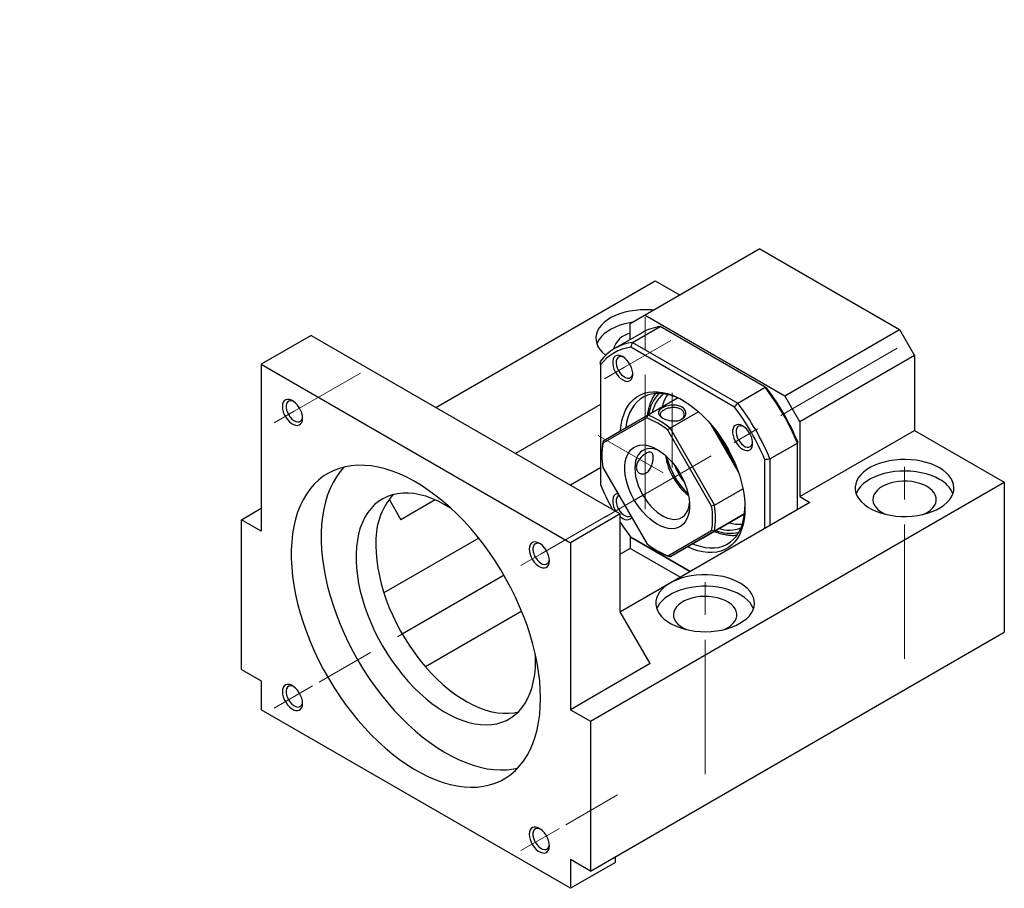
# Model space of a CAD drawing. Header units: millimetres. Extents: x 28 to 287, y 14 to 199.
# Tile 6 of 6: x 180 to 273, y 117 to 199. Entities that reach past the tile are written whole.
import ezdxf

# ---------------------------------------------------------------- set-up
doc = ezdxf.new("R2010")
doc.units = ezdxf.units.MM
doc.linetypes.add('CENTERX2', pattern=[20.32, 12.7, -2.54, 2.54, -2.54])
doc.layers.add('FORMAT', color=7, linetype='Continuous')
doc.styles.add('SLDTEXTSTYLE0', font='TXT', dxfattribs={"width": 0.75})

msp = doc.modelspace()

# ---------------------------------------------------------------- linework, layer by layer
at = {"color": 7, "linetype": 'Continuous', "lineweight": 25}
for p, q in [((250.27, 176.9593), (239.4277, 170.7002)), ((250.27, 176.9593), (263.4693, 169.3395)), ((219.6309, 161.9917), (240.3705, 173.9644)), ((240.3705, 173.9644), (242.7263, 172.6044)), ((239.4277, 170.7002), (238.0135, 169.8835)), ((239.4277, 170.7002), (252.627, 163.0804)), ((238.0135, 168.4054), (238.0135, 169.8835)), ((238.2324, 168.1246), (240.8251, 169.6213)), ((250.7582, 163.8871), (240.8251, 169.6213)), ((207.8436, 168.7964), (203.1296, 166.075)), ((207.8436, 168.7964), (237.0707, 151.9239)), ((239.1255, 169.0474), (236.5328, 167.5506)), ((252.627, 163.0804), (263.4693, 169.3395)), ((263.4693, 169.3395), (264.8836, 166.89)), ((247.8622, 162.0211), (238.0643, 167.6773)), ((238.2324, 168.1246), (248.1655, 162.3903)), ((264.8836, 166.89), (254.0413, 160.6309)), ((264.8836, 166.89), (264.8836, 159.8133)), ((203.1296, 166.075), (203.1296, 150.2886)), ((203.1296, 166.075), (232.3566, 149.2026)), ((235.1851, 166.0147), (235.1851, 154.7003)), ((248.1655, 162.3903), (250.7582, 163.8871)), ((239.6344, 161.2588), (242.4762, 162.8994)), ((254.0413, 160.6309), (252.627, 163.0804)), ((235.1851, 162.2625), (227.1734, 157.6375)), ((235.4333, 158.8328), (239.6344, 161.2588)), ((244.4612, 161.5835), (241.7666, 160.0279)), ((239.5626, 160.9865), (235.4223, 158.5955)), ((248.2025, 155.9567), (245.6599, 160.3606)), ((245.8387, 160.1466), (248.1066, 156.2185)), ((254.0413, 160.6309), (254.0413, 153.5542)), ((245.6959, 152.6647), (241.5556, 159.8359)), ((241.7666, 160.0279), (245.9677, 152.7515)), ((254.0413, 153.5542), (264.8836, 159.8133)), ((264.8836, 159.8133), (273.3688, 154.9149)), ((251.2128, 157.1122), (253.8055, 158.609)), ((253.8055, 152.3296), (253.8055, 158.609)), ((235.3265, 157.6634), (235.3265, 157.5001)), ((250.7414, 150.5607), (250.7414, 157.0342)), ((251.2128, 157.1122), (251.2128, 150.8328)), ((235.1851, 156.2746), (232.3597, 154.6435)), ((235.4223, 156.2941), (239.5626, 149.1228)), ((234.2423, 132.3276), (273.3688, 154.9149)), ((273.3688, 154.9149), (273.3688, 140.7615)), ((245.9677, 152.7515), (248.6622, 154.307)), ((215.2119, 153.312), (216.3289, 151.3771)), ((219.5708, 153.2486), (216.3289, 151.3771)), ((254.9841, 153.0099), (237.0711, 142.669)), ((254.0413, 153.5542), (254.9841, 153.0099)), ((201.2439, 151.3771), (203.1296, 152.4657)), ((237.0707, 151.9239), (232.3566, 149.2026)), ((237.0707, 142.6698), (237.0707, 151.9239)), ((244.8308, 149.6321), (248.8094, 151.9296)), ((248.8094, 151.9297), (245.9677, 150.2892)), ((201.2439, 137.2237), (201.2439, 151.3771)), ((203.1296, 150.2886), (201.2439, 151.3771)), ((241.5556, 147.9723), (245.6959, 150.3632)), ((245.9677, 150.2892), (241.7666, 147.8632)), ((223.6821, 149.6341), (214.7234, 144.4623)), ((232.3566, 149.2026), (232.3566, 133.4161)), ((238.0135, 149.7799), (238.0135, 148.6534)), ((238.0643, 149.7134), (243.669, 146.4779)), ((243.669, 146.4779), (238.2324, 149.6163)), ((241.7666, 147.8632), (244.8308, 149.6321)), ((238.0135, 148.6534), (237.0707, 148.1092)), ((242.7255, 145.9332), (238.0135, 148.6534)), ((240.5582, 148.4375), (240.6996, 148.3558)), ((226.0778, 146.118), (216.4573, 140.5642)), ((227.747, 142.7267), (218.6472, 137.4735)), ((239.8991, 137.7703), (237.0707, 142.6698)), ((234.2423, 118.1742), (273.3688, 140.7615)), ((229.0568, 138.0424), (229.0404, 138.6612)), ((239.8991, 137.7703), (232.3566, 133.4161)), ((201.2439, 137.2237), (203.1296, 136.1352)), ((203.1296, 136.1352), (203.1296, 133.4134)), ((232.3566, 116.541), (203.1296, 133.4134)), ((232.3566, 133.4161), (234.2423, 132.3276)), ((234.2423, 132.3276), (234.2423, 118.1742)), ((234.2423, 118.1742), (232.3566, 119.2628)), ((232.3566, 119.2628), (232.3566, 116.541)), ((236.5993, 118.9902), (236.5993, 119.5349)), ((236.5993, 118.9902), (232.3566, 116.541))]:
    msp.add_line(p, q, dxfattribs=at)
at = {"color": 7, "linetype": 'Continuous', "lineweight": 25, "flags": 128}
for points in [[(240.248, 171.1737), (240.0049, 171.195), (239.492, 171.2154), (238.9783, 171.2032), (238.47, 171.1584), (237.9734, 171.0815), (237.4944, 170.9736), (237.0389, 170.836), (236.6124, 170.6702), (236.2201, 170.4784), (235.8667, 170.2628), (235.5565, 170.0261), (235.2933, 169.7711), (235.0803, 169.501), (234.9201, 169.2189), (234.8145, 168.9284), (234.765, 168.633), (234.7721, 168.3362), (234.8357, 168.0417), (234.955, 167.753), (235.1287, 167.4736), (235.3545, 167.2069), (235.6297, 166.9563), (235.6824, 166.9146)], [(238.2958, 170.0465), (237.9734, 169.9928), (237.4944, 169.8849), (237.0389, 169.7473), (236.6124, 169.5815), (236.2201, 169.3897), (235.8667, 169.1741), (235.5565, 168.9374), (235.2933, 168.6824), (235.0803, 168.4123), (234.9201, 168.1302), (234.8573, 167.9773)], [(237.2966, 166.7845), (237.0981, 166.875), (236.9083, 166.9134), (236.7355, 166.8979), (236.5872, 166.8294), (236.4699, 166.7106), (236.3887, 166.547), (236.3472, 166.3455), (236.3472, 166.1151), (236.3887, 165.8657), (236.4699, 165.6083), (236.5872, 165.3541), (236.7355, 165.1143), (236.9083, 164.8993), (237.0981, 164.7186), (237.2966, 164.5799), (237.495, 164.4894), (237.6848, 164.451), (237.8577, 164.4665), (238.006, 164.5351), (238.1233, 164.6538), (238.2045, 164.8175), (238.2459, 165.0189), (238.2459, 165.2494), (238.2045, 165.4988), (238.1233, 165.7561), (238.006, 166.0103), (237.8577, 166.2501), (237.6848, 166.4651), (237.495, 166.6459), (237.2966, 166.7845)], [(237.3831, 166.73), (237.2795, 166.7698), (237.1072, 166.7969), (236.954, 166.7689), (236.8282, 166.6876), (236.7365, 166.5572), (236.684, 166.3847), (236.6733, 166.1795), (236.7051, 165.9526), (236.7778, 165.7163), (236.8872, 165.4833), (237.0277, 165.2661), (237.1915, 165.0766), (237.3699, 164.9247), (237.5532, 164.8189), (237.7316, 164.7647), (237.8955, 164.7652), (238.0359, 164.8202), (238.1454, 164.9268), (238.218, 165.0793), (238.2473, 165.2332)], [(237.0886, 159.7887), (237.0908, 159.8193), (237.1511, 160.3426), (237.251, 160.8353), (237.39, 161.2941), (237.567, 161.7158), (237.7809, 162.0976), (238.0302, 162.4368), (238.3132, 162.7311), (238.6279, 162.9785), (238.9723, 163.1774), (239.344, 163.3263), (239.7403, 163.4243), (240.1587, 163.4707), (240.5962, 163.4651), (241.0499, 163.4076), (241.5167, 163.2986), (241.9934, 163.1389), (242.4766, 162.9294), (242.9632, 162.6718), (243.4498, 162.3676), (243.9331, 162.0191), (244.4098, 161.6285), (244.8766, 161.1986), (245.3303, 160.7322), (245.7678, 160.2326), (246.1862, 159.7032), (246.5825, 159.1476), (246.9542, 158.5696), (247.2985, 157.9731), (247.6133, 157.3623), (247.8963, 156.7412), (248.1456, 156.1141), (248.3595, 155.4854), (248.5365, 154.8593), (248.6755, 154.2401), (248.7754, 153.6319), (248.8357, 153.0391), (248.8558, 152.4656), (248.8357, 151.9153), (248.7754, 151.392), (248.6755, 150.8992), (248.5365, 150.4405), (248.3595, 150.0187), (248.1456, 149.637), (247.8963, 149.2978), (247.6133, 149.0034), (247.2985, 148.756), (246.9542, 148.5571), (246.5825, 148.4082), (246.1862, 148.3102), (245.7678, 148.2638), (245.3303, 148.2694), (244.8766, 148.3269), (244.4098, 148.4359), (243.9331, 148.5957), (243.4498, 148.8051), (243.4218, 148.8187)], [(243.0832, 162.6011), (242.7192, 162.7891), (242.2429, 162.9936), (241.7735, 163.1477), (241.3144, 163.2504), (240.8689, 163.3009), (240.4401, 163.2988), (240.0313, 163.2441), (239.6452, 163.1373), (239.2847, 162.979), (238.9525, 162.7705), (238.6509, 162.5132), (238.382, 162.2091), (238.1478, 161.8602), (237.95, 161.4691), (237.7901, 161.0386), (237.6691, 160.5719), (237.5885, 160.0774)], [(241.5271, 163.209), (241.4317, 163.0627), (241.2374, 162.695)], [(207.031, 160.9642), (207.0102, 161.2054), (206.9485, 161.4602), (206.8487, 161.7173), (206.7152, 161.9657), (206.5537, 162.1944), (206.3714, 162.3933), (206.1762, 162.5539), (205.9767, 162.6691), (205.7814, 162.7339), (205.5991, 162.7454), (205.4377, 162.7032), (205.3042, 162.609), (205.2044, 162.467), (205.1427, 162.2835), (205.1218, 162.0663), (205.1427, 161.8251), (205.2044, 161.5703), (205.3042, 161.3131), (205.4377, 161.0648), (205.5991, 160.8361), (205.7814, 160.6372), (205.9767, 160.4766), (206.1762, 160.3614), (206.3714, 160.2966), (206.5537, 160.2851), (206.7152, 160.3273), (206.8487, 160.4215), (206.9485, 160.5635), (207.0102, 160.747), (207.031, 160.9642)], [(206.1695, 162.5586), (206.0301, 162.6065), (205.8643, 162.6197), (205.7194, 162.5788), (205.6034, 162.486), (205.5223, 162.3464), (205.4807, 162.1676), (205.4807, 161.959), (205.5223, 161.732), (205.6034, 161.4989), (205.7194, 161.2721), (205.8643, 161.0639), (206.0301, 160.8856), (206.208, 160.7467), (206.3883, 160.6548), (206.5613, 160.6147), (206.7177, 160.6287), (206.8491, 160.696), (206.9483, 160.8129), (207.0101, 160.9732), (207.0265, 161.0741)], [(240.2946, 162.1507), (240.1378, 161.7434), (240.0697, 161.5102)], [(241.2374, 162.695), (241.0806, 162.2877), (241.0125, 162.0544)], [(248.6299, 160.242), (248.4314, 160.3324), (248.2416, 160.3708), (248.0688, 160.3553), (247.9205, 160.2868), (247.8032, 160.168), (247.722, 160.0044), (247.6805, 159.8029), (247.6805, 159.5725), (247.722, 159.3231), (247.8032, 159.0657), (247.9205, 158.8116), (248.0688, 158.5717), (248.2416, 158.3567), (248.4314, 158.176), (248.6299, 158.0373), (248.8284, 157.9468), (249.0182, 157.9085), (249.191, 157.9239), (249.3393, 157.9925), (249.4566, 158.1112), (249.5378, 158.2749), (249.5793, 158.4763), (249.5793, 158.7068), (249.5378, 158.9562), (249.4566, 159.2135), (249.3393, 159.4677), (249.191, 159.7075), (249.0182, 159.9225), (248.8284, 160.1033), (248.6299, 160.242)], [(248.7165, 160.1874), (248.6128, 160.2272), (248.4405, 160.2543), (248.2874, 160.2264), (248.1615, 160.145), (248.0699, 160.0146), (248.0173, 159.8421), (248.0066, 159.6369), (248.0385, 159.41), (248.1111, 159.1737), (248.2206, 158.9407), (248.361, 158.7236), (248.5248, 158.534), (248.7032, 158.3822), (248.8866, 158.2763), (249.065, 158.2222), (249.2288, 158.2226), (249.3692, 158.2776), (249.4787, 158.3842), (249.5513, 158.5367), (249.5806, 158.6906)], [(240.5591, 150.941), (240.2034, 151.1703), (239.8524, 151.4443), (239.5111, 151.7594), (239.1839, 152.1113), (238.8753, 152.4951), (238.5895, 152.9059), (238.3303, 153.3379), (238.1013, 153.7853), (237.9055, 154.2421), (237.7455, 154.7021), (237.6237, 155.1591), (237.5415, 155.607), (237.5001, 156.0395), (237.5001, 156.451), (237.5415, 156.8358), (237.6237, 157.1888), (237.7455, 157.5051), (237.9055, 157.7804), (238.1013, 158.0112), (238.3303, 158.1942), (238.5895, 158.3269), (238.8753, 158.4076), (239.1839, 158.4352), (239.5111, 158.4093), (239.8524, 158.3303), (240.2034, 158.1991), (240.5591, 158.0177), (240.9148, 157.7884), (241.2657, 157.5144), (241.6071, 157.1993), (241.9343, 156.8475), (242.2428, 156.4636), (242.5287, 156.0529), (242.7878, 155.6209), (243.0169, 155.1735), (243.2127, 154.7166), (243.3726, 154.2566), (243.4945, 153.7996), (243.5767, 153.3518), (243.618, 152.9192), (243.618, 152.5077), (243.5767, 152.1229), (243.4945, 151.77), (243.3726, 151.4537), (243.2127, 151.1783), (243.0169, 150.9476), (242.7878, 150.7646), (242.5287, 150.6318), (242.2428, 150.5511), (241.9343, 150.5235), (241.6071, 150.5494), (241.2657, 150.6285), (240.9148, 150.7596), (240.5591, 150.941)], [(240.8051, 157.8643), (240.5447, 157.9729), (240.2293, 158.0615), (239.9266, 158.0978), (239.6412, 158.0814), (239.3778, 158.0125), (239.1405, 157.8921), (238.9329, 157.7222), (238.7585, 157.5055), (238.6198, 157.2453), (238.5192, 156.9458), (238.4582, 156.6117), (238.4378, 156.2483)], [(229.5282, 134.5046), (229.5079, 135.315), (229.447, 136.1461), (229.3458, 136.9949), (229.2046, 137.8586), (229.0239, 138.7343), (228.8043, 139.6188), (228.5465, 140.5091), (228.2516, 141.4021), (227.9204, 142.2949), (227.5541, 143.1842), (227.154, 144.0671), (226.7214, 144.9405), (226.2579, 145.8013), (225.7651, 146.6467), (225.2445, 147.4736), (224.6982, 148.2793), (224.1278, 149.061), (223.5355, 149.8159), (222.9232, 150.5415), (222.293, 151.2353), (221.6471, 151.8948), (220.9878, 152.5179), (220.3173, 153.1023), (219.6379, 153.6461), (218.952, 154.1473), (218.262, 154.6043), (217.5701, 155.0154), (216.8788, 155.3793), (216.1905, 155.6947), (215.5076, 155.9604), (214.8324, 156.1757), (214.1672, 156.3397), (213.5143, 156.4519), (212.876, 156.5119), (212.2545, 156.5195), (211.6519, 156.4747), (211.0703, 156.3775), (210.5117, 156.2285), (209.9781, 156.0279), (209.4712, 155.7767), (208.9928, 155.4755), (208.5446, 155.1256), (208.1281, 154.728), (207.7447, 154.2841), (207.3958, 153.7955), (207.0826, 153.2639), (206.8061, 152.691), (206.5673, 152.0789), (206.3671, 151.4297), (206.206, 150.7455), (206.0848, 150.0289), (206.0037, 149.2822), (205.9631, 148.508), (205.9631, 147.7089), (206.0037, 146.8879), (206.0848, 146.0475), (206.206, 145.1909), (206.3671, 144.3208), (206.5673, 143.4404), (206.8061, 142.5526), (207.0826, 141.6605), (207.3958, 140.7672), (207.7447, 139.8758), (208.1281, 138.9893), (208.5446, 138.1108), (208.9928, 137.2433), (209.4712, 136.3899), (209.9781, 135.5534), (210.5117, 134.7367), (211.0703, 133.9427), (211.6519, 133.174), (212.2545, 132.4335), (212.876, 131.7235), (213.5143, 131.0465), (214.1672, 130.4049), (214.8324, 129.8009), (215.5076, 129.2366), (216.1905, 128.7139), (216.8788, 128.2345), (217.5701, 127.8003), (218.262, 127.4126), (218.952, 127.0729), (219.6379, 126.7822), (220.3173, 126.5415), (220.9878, 126.3518), (221.6471, 126.2136), (222.293, 126.1275), (222.9232, 126.0937), (223.5355, 126.1123), (224.1278, 126.1834), (224.6982, 126.3065), (225.2445, 126.4814), (225.7651, 126.7074), (226.2579, 126.9837), (226.7214, 127.3094), (227.154, 127.6833), (227.5541, 128.1043), (227.9204, 128.5707), (228.2516, 129.081), (228.5465, 129.6335), (228.8043, 130.2263), (229.0239, 130.8572), (229.2046, 131.5242), (229.3458, 132.2248), (229.447, 132.9568), (229.5079, 133.7176), (229.5282, 134.5046)], [(267.2406, 156.2756), (266.8575, 156.4736), (266.4391, 156.646), (265.9903, 156.7909), (265.5167, 156.9064), (265.0239, 156.991), (264.518, 157.0439), (264.005, 157.0644), (263.4913, 157.0521), (262.9831, 157.0073), (262.4864, 156.9305), (262.0075, 156.8226), (261.5519, 156.6849), (261.1254, 156.5192), (260.7331, 156.3273), (260.3797, 156.1117), (260.0695, 155.875), (259.8063, 155.62), (259.5933, 155.3499), (259.4331, 155.0679), (259.3276, 154.7774), (259.2781, 154.4819), (259.2851, 154.1851), (259.3487, 153.8906), (259.4681, 153.6019), (259.6417, 153.3225), (259.8675, 153.0559), (260.1428, 152.8052), (260.4641, 152.5735), (260.8277, 152.3636), (261.2291, 152.1781), (261.6633, 152.0192), (262.1252, 151.8888), (262.6092, 151.7886), (263.1093, 151.7197), (263.6195, 151.683), (264.1336, 151.6789), (264.6454, 151.7075), (265.1486, 151.7684), (265.6371, 151.8609), (266.1051, 151.9839), (266.5468, 152.1358), (266.9568, 152.3148), (267.3302, 152.5189), (267.6625, 152.7454), (267.9497, 152.9916), (268.1881, 153.2545), (268.375, 153.5311), (268.5081, 153.8178), (268.5857, 154.1112), (268.607, 154.4077), (268.5716, 154.7038), (268.48, 154.9959), (268.3333, 155.2804), (268.1332, 155.5538), (267.8823, 155.8129), (267.5836, 156.0544), (267.2406, 156.2756)], [(210.9455, 156.3492), (210.5731, 155.9169), (210.2242, 155.4283), (209.911, 154.8967), (209.6345, 154.3238), (209.3957, 153.7117), (209.1955, 153.0625), (209.0344, 152.3784), (208.9132, 151.6617), (208.8321, 150.915), (208.7915, 150.1408), (208.7915, 149.3418), (208.8321, 148.5207), (208.9132, 147.6803), (209.0344, 146.8237), (209.1955, 145.9536), (209.3957, 145.0732), (209.6345, 144.1854), (209.911, 143.2933), (210.2242, 142.4), (210.5731, 141.5086), (210.9565, 140.6221), (211.373, 139.7436), (211.8212, 138.8762), (212.2996, 138.0227), (212.8065, 137.1862), (213.3402, 136.3695), (213.8987, 135.5755), (214.4803, 134.8069), (215.0829, 134.0663), (215.7044, 133.3563), (216.3427, 132.6793), (216.9956, 132.0377), (217.6608, 131.4337), (218.336, 130.8694), (219.019, 130.3467), (219.7073, 129.8674), (220.3985, 129.4331), (221.0904, 129.0455), (221.7805, 128.7057), (222.4664, 128.415), (223.1458, 128.1743), (223.8163, 127.9846), (224.4756, 127.8464), (225.1214, 127.7603), (225.7516, 127.7265), (226.3639, 127.7451), (226.9563, 127.8162), (227.3691, 127.8996)], [(238.4378, 156.2483), (238.4582, 155.8612), (238.5192, 155.4567), (238.6198, 155.041), (238.7585, 154.6208), (238.9329, 154.2026), (239.1405, 153.7931), (239.3778, 153.3987), (239.6412, 153.0256), (239.9266, 152.6798), (240.2293, 152.3666), (240.5447, 152.091), (240.8677, 151.8574), (241.1933, 151.6694), (241.5163, 151.5301), (241.8317, 151.4415), (242.1344, 151.4052), (242.4197, 151.4216), (242.6832, 151.4905), (242.9205, 151.6109), (243.128, 151.7808), (243.3025, 151.9975), (243.4411, 152.2577), (243.5418, 152.5572), (243.6028, 152.8913), (243.6134, 152.9997)], [(267.2406, 155.1868), (266.8575, 155.3848), (266.4391, 155.5573), (265.9903, 155.7022), (265.5167, 155.8176), (265.0239, 155.9023), (264.518, 155.9552), (264.005, 155.9756), (263.4913, 155.9634), (262.9831, 155.9186), (262.4864, 155.8417), (262.0075, 155.7338), (261.5519, 155.5962), (261.1254, 155.4304), (260.7331, 155.2386), (260.3797, 155.023), (260.0695, 154.7863), (259.8063, 154.5313), (259.5933, 154.2612), (259.4331, 153.9791), (259.3703, 153.8262)], [(266.0621, 154.5065), (265.7462, 154.665), (265.3952, 154.7966), (265.0158, 154.8987), (264.6156, 154.9694), (264.2022, 155.0072), (263.7837, 155.0114), (263.3683, 154.9819), (262.964, 154.9194), (262.5788, 154.825), (262.22, 154.7005), (261.8947, 154.5485), (261.6093, 154.3718), (261.3692, 154.1739), (261.1792, 153.9586), (261.043, 153.7301), (260.9631, 153.4929), (260.9412, 153.2517), (260.9777, 153.011), (261.0718, 152.7755), (261.2218, 152.55), (261.4247, 152.3386), (261.6766, 152.1457), (261.9726, 151.9748), (262.202, 151.8706)], [(221.1006, 152.4148), (221.0107, 152.4726), (220.4251, 152.8224), (219.8401, 153.1251), (219.2586, 153.3792), (218.6834, 153.5836), (218.1171, 153.7373), (217.5626, 153.8396), (217.0224, 153.8899), (216.4991, 153.888), (215.9952, 153.834), (215.5132, 153.728), (215.0552, 153.5706), (214.6235, 153.3626), (214.2202, 153.1049), (213.8471, 152.7988), (213.5061, 152.4457), (213.1988, 152.0473), (212.9266, 151.6056), (212.6908, 151.1225), (212.4925, 150.6004), (212.3328, 150.0418), (212.2123, 149.4494), (212.1317, 148.826), (212.0913, 148.1745), (212.0913, 147.4981), (212.1317, 146.8), (212.2123, 146.0835), (212.3328, 145.352), (212.4925, 144.609), (212.6908, 143.8581), (212.9266, 143.1027), (213.1988, 142.3467), (213.5061, 141.5934), (213.8471, 140.8466), (214.2202, 140.1097), (214.6235, 139.3864), (215.0552, 138.68), (215.5132, 137.9939), (215.9952, 137.3313), (216.4991, 136.6955), (217.0224, 136.0895), (217.5626, 135.5161), (218.1171, 134.9781), (218.6834, 134.478), (219.2586, 134.0183), (219.8401, 133.601), (220.4251, 133.2283), (221.0107, 132.9019), (221.5943, 132.6233), (222.173, 132.3939), (222.7441, 132.2147), (223.3048, 132.0867), (223.8525, 132.0104), (224.3846, 131.9861), (224.8985, 132.0141), (225.3917, 132.0942), (225.862, 132.2259), (226.3071, 132.4087), (226.7249, 132.6417), (227.1133, 132.9238), (227.4705, 133.2536), (227.7949, 133.6295), (228.0849, 134.0499), (228.339, 134.5126), (228.5562, 135.0154), (228.7352, 135.5561), (228.8754, 136.1319), (228.976, 136.7402), (229.0366, 137.378), (229.0568, 138.0424), (229.0568, 138.0424)], [(236.8467, 153.8269), (236.7355, 153.8106), (236.5872, 153.742), (236.4699, 153.6233), (236.3887, 153.4596), (236.3472, 153.2582), (236.3472, 153.0277), (236.3887, 152.7784), (236.4699, 152.521), (236.5872, 152.2668), (236.6411, 152.1719)], [(236.9352, 153.6736), (236.8282, 153.6003), (236.7365, 153.4698), (236.684, 153.2974), (236.6733, 153.0922), (236.7051, 152.8653), (236.7778, 152.629), (236.8872, 152.396), (237.0277, 152.1788), (237.1915, 151.9892), (237.3699, 151.8374), (237.5532, 151.7316), (237.7316, 151.6774), (237.8955, 151.6779), (238.0359, 151.7329), (238.0501, 151.7425)], [(265.6795, 151.8706), (265.8287, 151.936), (266.1348, 152.1008), (266.3982, 152.2885), (266.6138, 152.4956), (266.7773, 152.718), (266.8856, 152.9514), (266.9366, 153.1912), (266.9293, 153.4328), (266.8639, 153.6715), (266.7415, 153.9025), (266.5646, 154.1215), (266.3367, 154.3241), (266.0621, 154.5065)], [(243.9217, 149.1073), (244.155, 149.0131), (244.6243, 148.8589), (245.0835, 148.7562), (245.529, 148.7058), (245.9578, 148.7079), (246.3666, 148.7626), (246.7527, 148.8694), (247.1131, 149.0277), (247.4454, 149.2362), (247.747, 149.4934), (248.0159, 149.7976), (248.2501, 150.1465), (248.4479, 150.5376), (248.6078, 150.968), (248.7288, 151.4348), (248.81, 151.9344), (248.8507, 152.4634), (248.8546, 152.6037)], [(237.0707, 151.6543), (237.0981, 151.6312), (237.2966, 151.4926), (237.495, 151.4021), (237.6848, 151.3637), (237.8577, 151.3792), (238.006, 151.4478), (238.1233, 151.5665), (238.1385, 151.5894)], [(213.9719, 148.9278), (213.9921, 148.2401), (214.0526, 147.5324), (214.1532, 146.8079), (214.2934, 146.0702), (214.4725, 145.3228), (214.6897, 144.5693), (214.9438, 143.8131), (215.2338, 143.058), (215.5581, 142.3075), (215.9154, 141.5652), (216.3038, 140.8347), (216.7216, 140.1194), (217.1667, 139.4227), (217.637, 138.748), (218.1302, 138.0984), (218.6441, 137.4771), (219.1762, 136.8871), (219.7239, 136.331), (220.2846, 135.8117), (220.8557, 135.3315), (221.4344, 134.8927), (222.0179, 134.4975), (222.6036, 134.1478), (223.1886, 133.8451), (223.7701, 133.5909), (224.3453, 133.3865), (224.9115, 133.2328), (225.4661, 133.1306), (226.0063, 133.0803), (226.5296, 133.0822), (227.0334, 133.1362), (227.4393, 133.2216)], [(230.3644, 147.4941), (230.3435, 147.7354), (230.2818, 147.9901), (230.1821, 148.2473), (230.0485, 148.4956), (229.8871, 148.7243), (229.7048, 148.9233), (229.5096, 149.0839), (229.31, 149.1991), (229.1148, 149.2639), (228.9325, 149.2754), (228.771, 149.2331), (228.6375, 149.139), (228.5377, 148.997), (228.476, 148.8134), (228.4552, 148.5963), (228.476, 148.355), (228.5377, 148.1003), (228.6375, 147.8431), (228.771, 147.5947), (228.9325, 147.3661), (229.1148, 147.1671), (229.31, 147.0065), (229.5096, 146.8913), (229.7048, 146.8265), (229.8871, 146.815), (230.0485, 146.8573), (230.1821, 146.9514), (230.2818, 147.0934), (230.3435, 147.277), (230.3644, 147.4941)], [(229.5028, 149.0886), (229.3635, 149.1365), (229.1976, 149.1496), (229.0528, 149.1087), (228.9367, 149.016), (228.8556, 148.8764), (228.814, 148.6975), (228.814, 148.489), (228.8556, 148.262), (228.9367, 148.0288), (229.0528, 147.8021), (229.1976, 147.5939), (229.3635, 147.4156), (229.5413, 147.2767), (229.7216, 147.1847), (229.8946, 147.1447), (230.051, 147.1586), (230.1824, 147.2259), (230.2816, 147.3429), (230.3434, 147.5032), (230.3598, 147.604)], [(248.382, 141.5816), (248.7248, 141.8025), (249.0233, 142.0439), (249.2741, 142.3028), (249.4739, 142.576), (249.6205, 142.8603), (249.7121, 143.1522), (249.7475, 143.4481), (249.7262, 143.7444), (249.6486, 144.0376), (249.5157, 144.3241), (249.3289, 144.6004), (249.0906, 144.8632), (248.8037, 145.1092), (248.4716, 145.3356), (248.0985, 145.5395), (247.6887, 145.7184), (247.2473, 145.8702), (246.7797, 145.9931), (246.2915, 146.0855), (245.7887, 146.1464), (245.2773, 146.1749), (244.7635, 146.1709), (244.2537, 146.1342), (243.7539, 146.0653), (243.2703, 145.9652), (242.8088, 145.8349), (242.3748, 145.6761), (241.9737, 145.4907), (241.6104, 145.281), (241.2893, 145.0495), (241.0143, 144.799), (240.7886, 144.5325), (240.6151, 144.2533), (240.4958, 143.9648), (240.4323, 143.6705), (240.4252, 143.3739), (240.4747, 143.0787), (240.5801, 142.7884), (240.7402, 142.5066), (240.9531, 142.2366), (241.2161, 141.9818), (241.526, 141.7453), (241.8792, 141.5298), (242.2713, 141.3381), (242.6975, 141.1725), (243.1527, 141.035), (243.6313, 140.9271), (244.1276, 140.8504), (244.6355, 140.8056), (245.1488, 140.7933), (245.6614, 140.8138), (246.1669, 140.8666), (246.6594, 140.9512), (247.1327, 141.0666), (247.5811, 141.2114), (247.9993, 141.3837), (248.382, 141.5816)], [(249.6516, 142.9408), (249.6486, 142.9489), (249.5157, 143.2354), (249.3289, 143.5117), (249.0906, 143.7745), (248.8037, 144.0205), (248.4716, 144.2469), (248.0985, 144.4507), (247.6887, 144.6297), (247.2473, 144.7815), (246.7797, 144.9044), (246.2915, 144.9968), (245.7887, 145.0577), (245.2773, 145.0862), (244.7635, 145.0821), (244.2537, 145.0455), (243.7539, 144.9766), (243.2703, 144.8764), (242.8088, 144.7462), (242.3748, 144.5874), (241.9737, 144.402), (241.6104, 144.1923), (241.2893, 143.9607), (241.0143, 143.7102), (240.7886, 143.4438), (240.6151, 143.1646), (240.5176, 142.9408)], [(247.2059, 141.1718), (247.4805, 141.3542), (247.7084, 141.5568), (247.8853, 141.7758), (248.0077, 142.0069), (248.0731, 142.2455), (248.0805, 142.4871), (248.0294, 142.7269), (247.9211, 142.9603), (247.7576, 143.1827), (247.542, 143.3898), (247.2786, 143.5776), (246.9725, 143.7424), (246.6297, 143.8809), (246.2568, 143.9906), (245.861, 144.0693), (245.4502, 144.1154), (245.0322, 144.128), (244.6153, 144.107), (244.2074, 144.0526), (243.8167, 143.966), (243.4506, 143.8489), (243.1164, 143.7035), (242.8204, 143.5326), (242.5686, 143.3397), (242.3656, 143.1284), (242.2156, 142.9028), (242.1215, 142.6674), (242.085, 142.4267), (242.1069, 142.1854), (242.1868, 141.9482), (242.323, 141.7197), (242.5131, 141.5045), (242.7531, 141.3065), (243.0386, 141.1298), (243.3342, 140.9899)], [(246.8349, 140.9899), (246.89, 141.0133), (247.2059, 141.1718)], [(207.031, 134.0197), (207.0102, 134.2609), (206.9485, 134.5157), (206.8487, 134.7729), (206.7152, 135.0212), (206.5537, 135.2499), (206.3714, 135.4489), (206.1762, 135.6095), (205.9767, 135.7247), (205.7814, 135.7894), (205.5991, 135.801), (205.4377, 135.7587), (205.3042, 135.6645), (205.2044, 135.5226), (205.1427, 135.339), (205.1218, 135.1218), (205.1427, 134.8806), (205.2044, 134.6258), (205.3042, 134.3687), (205.4377, 134.1203), (205.5991, 133.8917), (205.7814, 133.6927), (205.9767, 133.5321), (206.1762, 133.4169), (206.3714, 133.3521), (206.5537, 133.3406), (206.7152, 133.3828), (206.8487, 133.477), (206.9485, 133.619), (207.0102, 133.8026), (207.031, 134.0197)], [(206.1695, 135.6141), (206.0301, 135.6621), (205.8643, 135.6752), (205.7194, 135.6343), (205.6034, 135.5415), (205.5223, 135.402), (205.4807, 135.2231), (205.4807, 135.0145), (205.5223, 134.7876), (205.6034, 134.5544), (205.7194, 134.3276), (205.8643, 134.1195), (206.0301, 133.9411), (206.208, 133.8023), (206.3883, 133.7103), (206.5613, 133.6702), (206.7177, 133.6842), (206.8491, 133.7515), (206.9483, 133.8685), (207.0101, 134.0288), (207.0265, 134.1296)], [(230.3644, 120.5497), (230.3435, 120.7909), (230.2818, 121.0457), (230.1821, 121.3028), (230.0485, 121.5512), (229.8871, 121.7798), (229.7048, 121.9788), (229.5096, 122.1394), (229.31, 122.2546), (229.1148, 122.3194), (228.9325, 122.3309), (228.771, 122.2887), (228.6375, 122.1945), (228.5377, 122.0525), (228.476, 121.8689), (228.4552, 121.6518), (228.476, 121.4106), (228.5377, 121.1558), (228.6375, 120.8986), (228.771, 120.6503), (228.9325, 120.4216), (229.1148, 120.2226), (229.31, 120.062), (229.5096, 119.9468), (229.7048, 119.8821), (229.8871, 119.8705), (230.0485, 119.9128), (230.1821, 120.007), (230.2818, 120.1489), (230.3435, 120.3325), (230.3644, 120.5497)], [(229.5028, 122.1441), (229.3635, 122.192), (229.1976, 122.2051), (229.0528, 122.1642), (228.9367, 122.0715), (228.8556, 121.9319), (228.814, 121.753), (228.814, 121.5445), (228.8556, 121.3175), (228.9367, 121.0844), (229.0528, 120.8576), (229.1976, 120.6494), (229.3635, 120.4711), (229.5413, 120.3322), (229.7216, 120.2403), (229.8946, 120.2002), (230.051, 120.2142), (230.1824, 120.2815), (230.2816, 120.3984), (230.3434, 120.5587), (230.3598, 120.6596)]]:
    msp.add_lwpolyline(points, dxfattribs=at)
at = {"color": 7, "linetype": 'Continuous', "lineweight": 25}
for centre, radius, start, end in [((241.4367, 165.007), 4.6547, 97.54971, 119.76983), ((238.3148, 167.0474), 1.9365, 98.950526, 166.817691), ((238.8237, 163.5822), 4.5807, 97.417284, 142.593468), ((238.6933, 163.2638), 4.4581, 98.111227, 141.899525), ((232.6653, 149.9224), 22.8553, 22.337872, 37.662128), ((242.9158, 161.0206), 2.8544, 127.890576, 156.676455), ((233.2168, 150.2408), 22.2982, 22.581109, 37.418891), ((230.1527, 148.4719), 22.2982, 22.581109, 37.418891), ((230.0726, 148.4257), 22.8553, 22.337872, 37.662128), ((237.1898, 154.562), 7.1291, 50.059086, 69.946291), ((237.1353, 154.4804), 6.9441, 50.464849, 69.540527), ((239.7916, 154.0363), 8.4551, 18.733302, 41.266698), ((242.2721, 157.4448), 6.9458, 170.463706, 189.536294), ((241.4483, 157.6938), 6.1219, 169.277349, 180.285184), ((239.1556, 153.6691), 9.0899, 23.231653, 36.768347), ((238.7536, 153.4371), 9.506, 26.743113, 33.256888), ((247.1266, 158.2707), 5.8428, 188.090947, 231.903675), ((248.3888, 158.9994), 7.1369, 193.30924, 226.685381), ((248.365, 158.9856), 7.1105, 193.245655, 226.748965), ((248.5309, 159.0814), 6.8335, 201.899191, 218.09543), ((255.6443, 163.202), 22.1553, 202.564824, 209.318287), ((266.0372, 152.7896), 2.6823, 22.735844, 63.345224), ((220.6351, 149.3739), 6.6782, 139.074542, 183.829981), ((238.8461, 151.5139), 6.9458, 350.463706, 9.536294), ((238.944, 151.5203), 7.1308, 350.058008, 9.941992), ((255.521, 163.0842), 21.989, 212.957816, 217.44982), ((248.3393, 154.503), 3.5605, 253.785622, 274.244241), ((247.3471, 153.528), 3.134, 252.458265, 291.118018), ((243.9829, 154.4784), 6.9441, 230.464849, 249.540527), ((243.8345, 153.744), 6.2338, 239.808876, 250.626797)]:
    msp.add_arc(centre, radius, start, end, dxfattribs=at)
at = {"color": 8, "linetype": 'Continuous', "lineweight": 25}
for centre, radius, start, end in [((243.3799, 160.8137), 3.6587, 137.055205, 171.885362), ((247.46, 153.8179), 3.7195, 248.398725, 282.646242)]:
    msp.add_arc(centre, radius, start, end, dxfattribs=at)
at = {"color": 7, "linetype": 'Continuous', "lineweight": 25}
for points in [[(238.0643, 167.6773), (238.1201, 167.8265), (238.1762, 167.9756), (238.2324, 168.1246)], [(235.1851, 166.0147), (235.1851, 166.1315), (235.1851, 166.2483), (235.1851, 166.3648)], [(250.9264, 163.79), (250.8705, 163.8222), (250.8144, 163.8546), (250.7582, 163.8871)], [(247.8622, 162.0211), (247.9634, 162.144), (248.0645, 162.2671), (248.1655, 162.3903)], [(239.6344, 161.2588), (239.6105, 161.1681), (239.5866, 161.0773), (239.5626, 160.9865)], [(241.7666, 160.0279), (241.6962, 159.964), (241.6258, 159.9), (241.5556, 159.8359)], [(235.4333, 158.8328), (235.4295, 158.7537), (235.4259, 158.6746), (235.4223, 158.5955)], [(253.8055, 158.8031), (253.8055, 158.7386), (253.8055, 158.6739), (253.8055, 158.609)], [(251.2128, 157.1122), (251.0556, 157.0864), (250.8985, 157.0604), (250.7414, 157.0342)], [(245.9677, 152.7515), (245.8771, 152.7224), (245.7865, 152.6935), (245.6959, 152.6647)], [(245.9677, 150.2892), (245.8771, 150.3139), (245.7865, 150.3386), (245.6959, 150.3632)], [(238.0643, 149.7134), (238.1201, 149.6812), (238.1762, 149.6488), (238.2324, 149.6163)], [(241.7666, 147.8632), (241.6962, 147.8995), (241.6258, 147.9359), (241.5556, 147.9723)]]:
    msp.add_open_spline(points, degree=3, dxfattribs=at)
for points, knots in [([(240.3672, 163.2755), (240.3558, 163.2612), (240.2613, 163.1417), (240.1148, 162.8808), (239.9308, 162.4929), (239.786, 162.0661), (239.6819, 161.6539), (239.6434, 161.373), (239.6272, 161.2547)], [0, 0, 0, 0, 0.0275877, 0.2306537, 0.4353578, 0.6416065, 0.8491048, 1, 1, 1, 1]), ([(241.0715, 160.9809), (240.9501, 161.051), (240.7495, 161.2051), (240.6637, 161.4369), (240.7045, 161.6346), (240.832, 161.7984), (241.0219, 161.9329), (241.2392, 162.04), (241.4636, 162.1175), (241.7064, 162.1747), (242.043, 162.2152), (242.4703, 162.1977), (242.8965, 162.0389), (243.198, 161.7775), (243.2829, 161.4823), (243.2418, 161.2271), (243.1142, 161.0275), (242.9241, 160.8823), (242.7068, 160.7832), (242.4821, 160.7269), (242.2391, 160.7004), (241.9026, 160.7083), (241.476, 160.7851), (241.1926, 160.9109), (241.0715, 160.9809)], [0, 0, 0, 0, 0.0630264, 0.1257751, 0.1679993, 0.2083801, 0.250065, 0.2807231, 0.3119447, 0.3431471, 0.3742162, 0.4370291, 0.5001604, 0.5630615, 0.6258091, 0.6680911, 0.7084853, 0.7501355, 0.7808171, 0.8120666, 0.8432761, 0.8743699, 0.9370982, 1, 1, 1, 1]), ([(242.7743, 160.806), (242.8571, 160.8667), (242.9906, 160.9645), (243.0862, 161.1468), (243.1171, 161.3131), (243.0873, 161.4802), (242.9895, 161.6598), (242.7914, 161.8352), (242.5088, 161.9377), (242.2275, 161.9768), (241.9726, 161.9742), (241.7177, 161.937), (241.4372, 161.8624), (241.1561, 161.736), (240.9583, 161.5861), (240.8599, 161.4418), (240.829, 161.3143), (240.8615, 161.1876), (240.9283, 161.0748), (241.0152, 161.0142), (241.0531, 160.9878)], [0, 0, 0, 0, 0.0753925, 0.1215785, 0.1733302, 0.2247987, 0.2708671, 0.3465783, 0.4225772, 0.4687369, 0.5202607, 0.5719765, 0.6181295, 0.6935224, 0.7689136, 0.8150913, 0.8668488, 0.9183423, 0.9644538, 1, 1, 1, 1]), ([(238.5792, 156.3299), (238.5792, 156.3914), (238.5861, 156.454), (238.6129, 156.581), (238.6331, 156.6463), (238.6851, 156.7748), (238.7166, 156.8381), (238.7899, 156.9632), (238.8318, 157.025), (238.9667, 157.2015), (239.0722, 157.3119), (239.2345, 157.4544), (239.2903, 157.4989), (239.4004, 157.5788), (239.4543, 157.6139), (239.5596, 157.6747), (239.6114, 157.7005), (239.7079, 157.74), (239.7532, 157.7541), (239.8813, 157.7788), (239.9526, 157.771), (240.0386, 157.7213), (240.0634, 157.6987), (240.1063, 157.641), (240.1245, 157.6054), (240.1531, 157.5237), (240.1638, 157.4775), (240.1783, 157.3736), (240.1819, 157.3162), (240.182, 157.1343), (240.1676, 156.9957), (240.1246, 156.7835), (240.1065, 156.7108), (240.0636, 156.5684), (240.0388, 156.4983), (239.9527, 156.2918), (239.8818, 156.164), (239.7536, 155.9986), (239.7083, 155.9493), (239.6121, 155.8624), (239.5605, 155.8244), (239.4549, 155.7634), (239.401, 155.7402), (239.2911, 155.7081), (239.2351, 155.6994), (239.0723, 155.6957), (238.9669, 155.7228), (238.8319, 155.8006), (238.79, 155.8332), (238.7167, 155.9086), (238.6852, 155.9513), (238.6333, 156.0464), (238.613, 156.0992), (238.5861, 156.2099), (238.5792, 156.2684), (238.5792, 156.3299)], [0, 0, 0, 0, 0.03125, 0.03125, 0.0625, 0.0625, 0.09375, 0.09375, 0.125, 0.125, 0.1875, 0.1875, 0.21875, 0.21875, 0.25, 0.25, 0.28125, 0.28125, 0.3125, 0.3125, 0.375, 0.375, 0.40625, 0.40625, 0.4375, 0.4375, 0.46875, 0.46875, 0.5, 0.5, 0.5625, 0.5625, 0.59375, 0.59375, 0.625, 0.625, 0.6875, 0.6875, 0.71875, 0.71875, 0.75, 0.75, 0.78125, 0.78125, 0.8125, 0.8125, 0.875, 0.875, 0.90625, 0.90625, 0.9375, 0.9375, 0.96875, 0.96875, 1, 1, 1, 1]), ([(245.9612, 150.2849), (246.0312, 150.2548), (246.2549, 150.1588), (246.6285, 150.0456), (247.0787, 149.9441), (247.5172, 149.8968), (247.8526, 149.8877), (248.0354, 149.9113), (248.0819, 149.9173)], [0, 0, 0, 0, 0.0953211, 0.304801, 0.5138899, 0.7222228, 0.9293785, 1, 1, 1, 1])]:
    msp.add_open_spline(points, degree=3, knots=knots, dxfattribs=at)
at = {"layer": 'FORMAT', "color": 7, "linetype": 'CENTERX2', "lineweight": 18}
for p, q in [((239.4277, 167.433), (239.4277, 170.5217)), ((241.8571, 168.315), (237.4616, 165.7775)), ((263.2424, 167.5742), (238.2404, 153.1408)), ((239.4277, 152.3683), (239.4277, 167.433)), ((235.5645, 164.6823), (237.4616, 165.7775)), ((212.5226, 165.2365), (206.2532, 161.6173)), ((241.9733, 163.3589), (241.9733, 156.2898)), ((204.3443, 160.5153), (206.2532, 161.6173)), ((234.9907, 159.3268), (241.1127, 155.7926)), ((263.9407, 153.2819), (263.9407, 156.3706)), ((235.5645, 151.595), (239.1937, 153.6901)), ((263.9407, 138.2172), (263.9407, 153.2819)), ((235.8559, 151.7665), (229.5865, 148.1472)), ((227.6777, 147.0453), (229.5865, 148.1472)), ((245.0846, 142.3964), (245.0846, 145.4852)), ((224.1892, 145.0293), (220.5715, 142.9408)), ((220.5715, 142.9408), (216.011, 140.3081)), ((245.0846, 127.3318), (245.0846, 142.3964)), ((213.4654, 138.8363), (208.587, 136.0201)), ((204.3443, 133.5709), (207.9853, 135.6727)), ((236.7987, 125.3663), (231.9203, 122.55)), ((227.6777, 120.1008), (231.3186, 122.2027))]:
    msp.add_line(p, q, dxfattribs=at)

# ---------------------------------------------------------------- texts
at = {"layer": 'FORMAT', "color": 7, "insert": (116.9236, 198.458), "char_height": 9.525, "attachment_point": 1, "style": 'SLDTEXTSTYLE0'}
msp.add_mtext('MBCE12-DP', dxfattribs=at)

doc.saveas('drawing.dxf')
